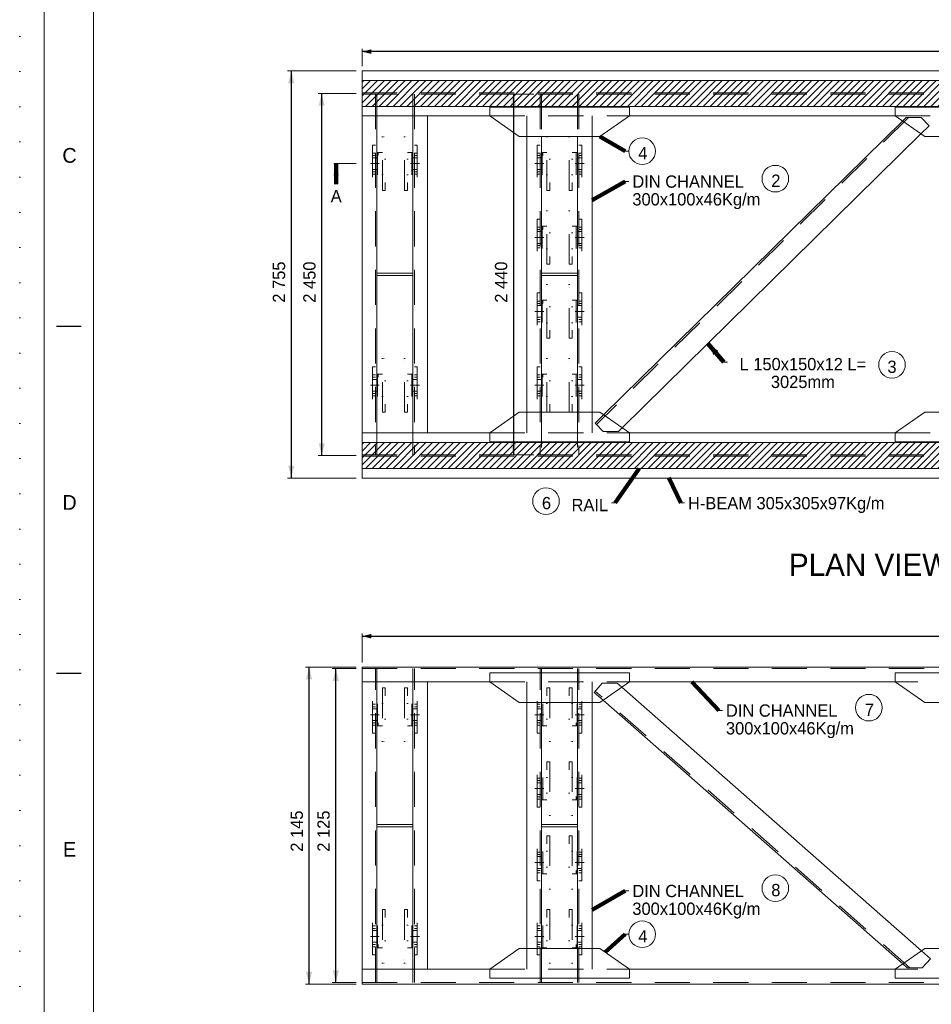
# Model space of a CAD drawing. Header units: millimetres. Extents: x -91343 to -63338, y -767328 to -747548.
# Tile 8 of 42: x -91343 to -85173, y -759676 to -753014. Entities that reach past the tile are written whole.
import ezdxf
from ezdxf.enums import TextEntityAlignment as Align

# ---------------------------------------------------------------- set-up
doc = ezdxf.new("R2010")
doc.units = ezdxf.units.MM
doc.header["$MEASUREMENT"] = 0
for name, pattern in [('DGN Style 1', [238.072395, 0.396127, -237.676268]), ('DGN Style 2', [396.127113, 237.676268, -158.450845]), ('DGN Style 4', [634.199507, 316.90169, -158.450845, 0.396127, -158.450845]), ('DGN Style 5', [277.288979, 118.838134, -158.450845]), ('DGN Style 6', [753.433768, 0.396127, -158.450845, 277.288979, -158.450845, 0.396127, -158.450845])]:
    doc.linetypes.add(name, pattern=pattern)
doc.styles.add('Style-ENGINEERING', font='ENGINEERING.shx')
doc.styles.add('Style-ENGINEERING_0', font='ENGINEERING.shx')
doc.dimstyles.new('MetricMM', dxfattribs={"dimtxt": 3, "dimasz": 3, "dimexe": 1.5, "dimexo": 1.5, "dimgap": 1.5, "dimtad": 1, "dimdec": 0, "dimzin": 7, "dimtxsty": 'Style-ENGINEERING_0', "dimcen": 0.09, "dimclrd": 1, "dimclre": 1, "dimclrt": 7, "dimadec": 0, "dimazin": 3, "dimtfac": 1, "dimtdec": 0, "dimtofl": 0, "dimtmove": 0, "dimatfit": 3, "dimfxl": 1, "dimtzin": 7, "dimlwd": -1, "dimlwe": 0, "dimarcsym": 0})

# ---------------------------------------------------------------- blocks, each defined once
blk = doc.blocks.new('*U570')
for p, q in [((-408.05, 70.53), (-413.05, 70.53)), ((-408.05, 0.03), (-413.05, 0.03))]:
    blk.add_line(p, q)
at = {"color": 7, "linetype": 'Continuous', "lineweight": 0, "flags": 128}
blk.add_lwpolyline([(-415.55, 292.03), (415.45, 292.03), (415.45, -291.97), (-415.55, -291.97), (-415.55, 292.03)], close=True, dxfattribs=at)
at = {"color": 7, "linetype": 'Continuous', "lineweight": 13, "flags": 128}
blk.add_lwpolyline([(-405.55, 282.03), (405.45, 282.03), (405.45, -281.97), (-405.55, -281.97), (-405.55, 282.03)], close=True, dxfattribs=at)
at = {"char_height": 3, "attachment_point": 5, "line_spacing_factor": 1.2, "style": 'Style-ENGINEERING'}
for s, insert in [('C', (-410.42, 105.28)), ('D', (-410.42, 34.78)), ('E', (-410.42, -35.72))]:
    blk.add_mtext(s, dxfattribs=dict(at, insert=insert))
blk = doc.blocks.new('*U662')
at = {"color": 7, "linetype": 'DGN Style 6', "lineweight": 0, "flags": 128}
for points in [[(-181.2, 65), (181.2, 65), (181.2, 85), (-181.2, 85), (-181.2, 65)], [(-76.2, 118.5), (76.2, 118.5), (76.2, 113.5), (-76.2, 113.5), (-76.2, 118.5)], [(-181.2, -85), (181.2, -85), (181.2, -65), (-181.2, -65), (-181.2, -85)], [(-76.2, -113.5), (76.2, -113.5), (76.2, -118.5), (-76.2, -118.5), (-76.2, -113.5)]]:
    blk.add_lwpolyline(points, close=True, dxfattribs=at)
for points in [[(76.2, 85), (76.2, 113.5), (-76.2, 113.5), (-76.2, 85)], [(-159, 65), (-159, -65)], [(159, -65), (159, 65)], [(76.2, -85), (76.2, -113.5), (-76.2, -113.5), (-76.2, -85)]]:
    blk.add_lwpolyline(points, dxfattribs=at)
blk = doc.blocks.new('*U663')
at = {"color": 7, "linetype": 'DGN Style 6', "lineweight": 0, "flags": 128}
for points in [[(-181.2, 65), (181.2, 65), (181.2, 85), (-181.2, 85), (-181.2, 65)], [(-76.2, 118.5), (76.2, 118.5), (76.2, 113.5), (-76.2, 113.5), (-76.2, 118.5)], [(-181.2, -85), (181.2, -85), (181.2, -65), (-181.2, -65), (-181.2, -85)], [(-76.2, -113.5), (76.2, -113.5), (76.2, -118.5), (-76.2, -118.5), (-76.2, -113.5)]]:
    blk.add_lwpolyline(points, close=True, dxfattribs=at)
for points in [[(76.2, 85), (76.2, 113.5), (-76.2, 113.5), (-76.2, 85)], [(-159, 65), (-159, -65)], [(159, -65), (159, 65)], [(76.2, -85), (76.2, -113.5), (-76.2, -113.5), (-76.2, -85)]]:
    blk.add_lwpolyline(points, dxfattribs=at)
blk = doc.blocks.new('*U664')
at = {"color": 7, "linetype": 'DGN Style 6', "lineweight": 0, "flags": 128}
for points in [[(-181.2, 65), (181.2, 65), (181.2, 85), (-181.2, 85), (-181.2, 65)], [(-76.2, 118.5), (76.2, 118.5), (76.2, 113.5), (-76.2, 113.5), (-76.2, 118.5)], [(-181.2, -85), (181.2, -85), (181.2, -65), (-181.2, -65), (-181.2, -85)], [(-76.2, -113.5), (76.2, -113.5), (76.2, -118.5), (-76.2, -118.5), (-76.2, -113.5)]]:
    blk.add_lwpolyline(points, close=True, dxfattribs=at)
for points in [[(76.2, 85), (76.2, 113.5), (-76.2, 113.5), (-76.2, 85)], [(-159, 65), (-159, -65)], [(159, -65), (159, 65)], [(76.2, -85), (76.2, -113.5), (-76.2, -113.5), (-76.2, -85)]]:
    blk.add_lwpolyline(points, dxfattribs=at)
blk = doc.blocks.new('*U665')
at = {"color": 7, "linetype": 'DGN Style 6', "lineweight": 0, "flags": 128}
for points in [[(-181.2, 65), (181.2, 65), (181.2, 85), (-181.2, 85), (-181.2, 65)], [(-76.2, 118.5), (76.2, 118.5), (76.2, 113.5), (-76.2, 113.5), (-76.2, 118.5)], [(-181.2, -85), (181.2, -85), (181.2, -65), (-181.2, -65), (-181.2, -85)], [(-76.2, -113.5), (76.2, -113.5), (76.2, -118.5), (-76.2, -118.5), (-76.2, -113.5)]]:
    blk.add_lwpolyline(points, close=True, dxfattribs=at)
for points in [[(76.2, 85), (76.2, 113.5), (-76.2, 113.5), (-76.2, 85)], [(-159, 65), (-159, -65)], [(159, -65), (159, 65)], [(76.2, -85), (76.2, -113.5), (-76.2, -113.5), (-76.2, -85)]]:
    blk.add_lwpolyline(points, dxfattribs=at)
blk = doc.blocks.new('*U666')
at = {"color": 7, "linetype": 'DGN Style 6', "lineweight": 0, "flags": 128}
for points in [[(-181.2, 65), (181.2, 65), (181.2, 85), (-181.2, 85), (-181.2, 65)], [(-76.2, 118.5), (76.2, 118.5), (76.2, 113.5), (-76.2, 113.5), (-76.2, 118.5)], [(-181.2, -85), (181.2, -85), (181.2, -65), (-181.2, -65), (-181.2, -85)], [(-76.2, -113.5), (76.2, -113.5), (76.2, -118.5), (-76.2, -118.5), (-76.2, -113.5)]]:
    blk.add_lwpolyline(points, close=True, dxfattribs=at)
for points in [[(76.2, 85), (76.2, 113.5), (-76.2, 113.5), (-76.2, 85)], [(-159, 65), (-159, -65)], [(159, -65), (159, 65)], [(76.2, -85), (76.2, -113.5), (-76.2, -113.5), (-76.2, -85)]]:
    blk.add_lwpolyline(points, dxfattribs=at)
blk = doc.blocks.new('*U667')
at = {"color": 7, "linetype": 'DGN Style 6', "lineweight": 0, "flags": 128}
for points in [[(-181.2, 65), (181.2, 65), (181.2, 85), (-181.2, 85), (-181.2, 65)], [(-76.2, 118.5), (76.2, 118.5), (76.2, 113.5), (-76.2, 113.5), (-76.2, 118.5)], [(-181.2, -85), (181.2, -85), (181.2, -65), (-181.2, -65), (-181.2, -85)], [(-76.2, -113.5), (76.2, -113.5), (76.2, -118.5), (-76.2, -118.5), (-76.2, -113.5)]]:
    blk.add_lwpolyline(points, close=True, dxfattribs=at)
for points in [[(76.2, 85), (76.2, 113.5), (-76.2, 113.5), (-76.2, 85)], [(-159, 65), (-159, -65)], [(159, -65), (159, 65)], [(76.2, -85), (76.2, -113.5), (-76.2, -113.5), (-76.2, -85)]]:
    blk.add_lwpolyline(points, dxfattribs=at)
blk = doc.blocks.new('*D678')
at = {"color": 1, "linetype": 'Continuous', "lineweight": 0, "transparency": 16777216}
for p, q in [((-11684.5, 4108.4), (-11684.5, 4226.3)), ((-3524.5, 4108.4), (-3524.5, 4226.3))]:
    blk.add_line(p, q, dxfattribs=at)
at = {"color": 1, "linetype": 'Continuous', "transparency": 16777216}
blk.add_line((-3524.5, 4207.6), (-11684.5, 4207.6), dxfattribs=at)
at = {"color": 1, "linetype": 'Continuous', "lineweight": 0, "transparency": 16777216}
blk.add_solid([(-11622, 4191.9), (-11684.5, 4207.6), (-11622, 4223.2)], dxfattribs=at)
at = {"color": 1, "linetype": 'Continuous', "lineweight": 0, "transparency": 16777216, "extrusion": (0, 0, -1)}
blk.add_solid([(3587, 4223.2), (3524.5, 4207.6), (3587, 4191.9)], dxfattribs=at)
at = {"layer": 'Defpoints', "color": 7, "linetype": 'Continuous', "lineweight": 0, "transparency": 16777216}
for p in [(-11684.5, 4207.6), (-7604.5, 4207.6), (-11684.5, 4077.2), (-3524.5, 4077.2)]:
    blk.add_point(p, dxfattribs=at)
at = {"color": 7, "linetype": 'Continuous', "lineweight": 0, "transparency": 16777216, "style": 'Style-ENGINEERING'}
blk.add_text('8 160', height=62.5, dxfattribs=at).set_placement((-7736.6, 4270.1), align=Align.MIDDLE_LEFT)
blk = doc.blocks.new('*U716')
at = {"color": 7, "linetype": 'DGN Style 6', "lineweight": 0, "extrusion": (0, 0, -1), "flags": 128}
for points in [[(181.2, 65), (-181.2, 65), (-181.2, 85), (181.2, 85), (181.2, 65)], [(76.2, 118.5), (-76.2, 118.5), (-76.2, 113.5), (76.2, 113.5), (76.2, 118.5)], [(181.2, -85), (-181.2, -85), (-181.2, -65), (181.2, -65), (181.2, -85)], [(76.2, -113.5), (-76.2, -113.5), (-76.2, -118.5), (76.2, -118.5), (76.2, -113.5)]]:
    blk.add_lwpolyline(points, close=True, dxfattribs=at)
for points in [[(-76.2, 85), (-76.2, 113.5), (76.2, 113.5), (76.2, 85)], [(159, 65), (159, -65)], [(-159, -65), (-159, 65)], [(-76.2, -85), (-76.2, -113.5), (76.2, -113.5), (76.2, -85)]]:
    blk.add_lwpolyline(points, dxfattribs=at)
blk = doc.blocks.new('*U717')
at = {"color": 7, "linetype": 'DGN Style 6', "lineweight": 0, "extrusion": (0, 0, -1), "flags": 128}
for points in [[(181.2, 65), (-181.2, 65), (-181.2, 85), (181.2, 85), (181.2, 65)], [(76.2, 118.5), (-76.2, 118.5), (-76.2, 113.5), (76.2, 113.5), (76.2, 118.5)], [(181.2, -85), (-181.2, -85), (-181.2, -65), (181.2, -65), (181.2, -85)], [(76.2, -113.5), (-76.2, -113.5), (-76.2, -118.5), (76.2, -118.5), (76.2, -113.5)]]:
    blk.add_lwpolyline(points, close=True, dxfattribs=at)
for points in [[(-76.2, 85), (-76.2, 113.5), (76.2, 113.5), (76.2, 85)], [(159, 65), (159, -65)], [(-159, -65), (-159, 65)], [(-76.2, -85), (-76.2, -113.5), (76.2, -113.5), (76.2, -85)]]:
    blk.add_lwpolyline(points, dxfattribs=at)
blk = doc.blocks.new('*U718')
at = {"color": 7, "linetype": 'DGN Style 6', "lineweight": 0, "flags": 128}
for points in [[(-181.2, 65), (181.2, 65), (181.2, 85), (-181.2, 85), (-181.2, 65)], [(-76.2, 118.5), (76.2, 118.5), (76.2, 113.5), (-76.2, 113.5), (-76.2, 118.5)], [(-181.2, -85), (181.2, -85), (181.2, -65), (-181.2, -65), (-181.2, -85)], [(-76.2, -113.5), (76.2, -113.5), (76.2, -118.5), (-76.2, -118.5), (-76.2, -113.5)]]:
    blk.add_lwpolyline(points, close=True, dxfattribs=at)
for points in [[(76.2, 85), (76.2, 113.5), (-76.2, 113.5), (-76.2, 85)], [(-159, 65), (-159, -65)], [(159, -65), (159, 65)], [(76.2, -85), (76.2, -113.5), (-76.2, -113.5), (-76.2, -85)]]:
    blk.add_lwpolyline(points, dxfattribs=at)
blk = doc.blocks.new('*U719')
at = {"color": 7, "linetype": 'DGN Style 6', "lineweight": 0, "flags": 128}
for points in [[(-181.2, 65), (181.2, 65), (181.2, 85), (-181.2, 85), (-181.2, 65)], [(-76.2, 118.5), (76.2, 118.5), (76.2, 113.5), (-76.2, 113.5), (-76.2, 118.5)], [(-181.2, -85), (181.2, -85), (181.2, -65), (-181.2, -65), (-181.2, -85)], [(-76.2, -113.5), (76.2, -113.5), (76.2, -118.5), (-76.2, -118.5), (-76.2, -113.5)]]:
    blk.add_lwpolyline(points, close=True, dxfattribs=at)
for points in [[(76.2, 85), (76.2, 113.5), (-76.2, 113.5), (-76.2, 85)], [(-159, 65), (-159, -65)], [(159, -65), (159, 65)], [(76.2, -85), (76.2, -113.5), (-76.2, -113.5), (-76.2, -85)]]:
    blk.add_lwpolyline(points, dxfattribs=at)
blk = doc.blocks.new('*U720')
at = {"color": 7, "linetype": 'DGN Style 6', "lineweight": 0, "flags": 128}
for points in [[(-181.2, 65), (181.2, 65), (181.2, 85), (-181.2, 85), (-181.2, 65)], [(-76.2, 118.5), (76.2, 118.5), (76.2, 113.5), (-76.2, 113.5), (-76.2, 118.5)], [(-181.2, -85), (181.2, -85), (181.2, -65), (-181.2, -65), (-181.2, -85)], [(-76.2, -113.5), (76.2, -113.5), (76.2, -118.5), (-76.2, -118.5), (-76.2, -113.5)]]:
    blk.add_lwpolyline(points, close=True, dxfattribs=at)
for points in [[(76.2, 85), (76.2, 113.5), (-76.2, 113.5), (-76.2, 85)], [(-159, 65), (-159, -65)], [(159, -65), (159, 65)], [(76.2, -85), (76.2, -113.5), (-76.2, -113.5), (-76.2, -85)]]:
    blk.add_lwpolyline(points, dxfattribs=at)
blk = doc.blocks.new('*U721')
at = {"color": 7, "linetype": 'DGN Style 6', "lineweight": 0, "flags": 128}
for points in [[(-181.2, 65), (181.2, 65), (181.2, 85), (-181.2, 85), (-181.2, 65)], [(-76.2, 118.5), (76.2, 118.5), (76.2, 113.5), (-76.2, 113.5), (-76.2, 118.5)], [(-181.2, -85), (181.2, -85), (181.2, -65), (-181.2, -65), (-181.2, -85)], [(-76.2, -113.5), (76.2, -113.5), (76.2, -118.5), (-76.2, -118.5), (-76.2, -113.5)]]:
    blk.add_lwpolyline(points, close=True, dxfattribs=at)
for points in [[(76.2, 85), (76.2, 113.5), (-76.2, 113.5), (-76.2, 85)], [(-159, 65), (-159, -65)], [(159, -65), (159, 65)], [(76.2, -85), (76.2, -113.5), (-76.2, -113.5), (-76.2, -85)]]:
    blk.add_lwpolyline(points, dxfattribs=at)
blk = doc.blocks.new('*D722')
at = {"color": 1, "linetype": 'Continuous', "lineweight": 0, "transparency": 16777216}
for p, q in [((-11684.5, 74.6), (-11684.5, 270.8)), ((-3524.5, 74.6), (-3524.5, 270.8))]:
    blk.add_line(p, q, dxfattribs=at)
at = {"color": 1, "linetype": 'Continuous', "transparency": 16777216}
blk.add_line((-11684.5, 252), (-3524.5, 252), dxfattribs=at)
at = {"color": 1, "linetype": 'Continuous', "lineweight": 0, "transparency": 16777216}
blk.add_solid([(-11622, 236.4), (-11684.5, 252), (-11622, 267.7)], dxfattribs=at)
at = {"color": 1, "linetype": 'Continuous', "lineweight": 0, "transparency": 16777216, "extrusion": (0, 0, -1)}
blk.add_solid([(3587, 267.7), (3524.5, 252), (3587, 236.4)], dxfattribs=at)
at = {"layer": 'Defpoints', "color": 7, "linetype": 'Continuous', "lineweight": 0, "transparency": 16777216}
for p in [(-7604.5, 252), (-3524.5, 252), (-11684.5, 43.4), (-3524.5, 43.4)]:
    blk.add_point(p, dxfattribs=at)
at = {"color": 7, "linetype": 'Continuous', "lineweight": 0, "transparency": 16777216, "style": 'Style-ENGINEERING'}
blk.add_text('8 160', height=62.5, dxfattribs=at).set_placement((-7736.6, 314.5), align=Align.MIDDLE_LEFT)
blk = doc.blocks.new('*D727')
at = {"color": 1, "linetype": 'Continuous', "lineweight": 0, "transparency": 16777216}
for p, q in [((-11726.1, 4077.2), (-12189.4, 4077.2)), ((-11726.1, 1322.4), (-12189.4, 1322.4))]:
    blk.add_line(p, q, dxfattribs=at)
at = {"color": 1, "linetype": 'Continuous', "transparency": 16777216}
blk.add_line((-12164.4, 4077.2), (-12164.4, 1322.4), dxfattribs=at)
at = {"color": 1, "linetype": 'Continuous', "lineweight": 0, "transparency": 16777216, "extrusion": (0, 0, -1)}
blk.add_solid([(12185.2, 3993.9), (12164.4, 4077.2), (12143.6, 3993.9)], dxfattribs=at)
at = {"color": 1, "linetype": 'Continuous', "lineweight": 0, "transparency": 16777216}
blk.add_solid([(-12143.6, 1405.6), (-12164.4, 1322.4), (-12185.2, 1405.6)], dxfattribs=at)
at = {"layer": 'Defpoints', "color": 7, "linetype": 'Continuous', "lineweight": 0, "transparency": 16777216}
for p in [(-11684.5, 4077.2), (-12164.4, 2699.8), (-12164.4, 1322.4), (-11684.5, 1322.4)]:
    blk.add_point(p, dxfattribs=at)
at = {"color": 7, "linetype": 'Continuous', "lineweight": 0, "transparency": 16777216, "style": 'Style-ENGINEERING'}
blk.add_text('2 755', height=83.25, rotation=90, dxfattribs=at).set_placement((-12247.7, 2508.7), align=Align.MIDDLE_LEFT)
blk = doc.blocks.new('*D728')
at = {"color": 1, "linetype": 'Continuous', "lineweight": 0, "transparency": 16777216}
for p, q in [((-10521.8, 3919.8), (-10686.1, 3919.8)), ((-10521.8, 1479.7), (-10686.1, 1479.7))]:
    blk.add_line(p, q, dxfattribs=at)
at = {"color": 1, "linetype": 'Continuous', "transparency": 16777216}
blk.add_line((-10661.1, 3919.8), (-10661.1, 1479.7), dxfattribs=at)
at = {"color": 1, "linetype": 'Continuous', "lineweight": 0, "transparency": 16777216, "extrusion": (0, 0, -1)}
blk.add_solid([(10681.9, 3836.6), (10661.1, 3919.8), (10640.3, 3836.6)], dxfattribs=at)
at = {"color": 1, "linetype": 'Continuous', "lineweight": 0, "transparency": 16777216}
blk.add_solid([(-10640.3, 1563), (-10661.1, 1479.7), (-10681.9, 1563)], dxfattribs=at)
at = {"layer": 'Defpoints', "color": 7, "linetype": 'Continuous', "lineweight": 0, "transparency": 16777216}
for p in [(-10480.2, 3919.8), (-10661.1, 2699.8), (-10661.1, 1479.7), (-10480.2, 1479.7)]:
    blk.add_point(p, dxfattribs=at)
at = {"color": 7, "linetype": 'Continuous', "lineweight": 0, "transparency": 16777216, "style": 'Style-ENGINEERING'}
blk.add_text('2 440', height=83.25, rotation=90, dxfattribs=at).set_placement((-10744.4, 2508.7), align=Align.MIDDLE_LEFT)
blk = doc.blocks.new('*D729')
at = {"color": 1, "linetype": 'Continuous', "lineweight": 0, "transparency": 16777216}
for p, q in [((-11726.1, 3924.8), (-11983.5, 3924.8)), ((-11726.1, 1474.8), (-11983.5, 1474.8))]:
    blk.add_line(p, q, dxfattribs=at)
at = {"color": 1, "linetype": 'Continuous', "transparency": 16777216}
blk.add_line((-11958.5, 1474.8), (-11958.5, 3924.8), dxfattribs=at)
at = {"color": 1, "linetype": 'Continuous', "lineweight": 0, "transparency": 16777216, "extrusion": (0, 0, -1)}
blk.add_solid([(11979.3, 3841.5), (11958.5, 3924.8), (11937.7, 3841.5)], dxfattribs=at)
at = {"color": 1, "linetype": 'Continuous', "lineweight": 0, "transparency": 16777216}
blk.add_solid([(-11937.7, 1558), (-11958.5, 1474.8), (-11979.3, 1558)], dxfattribs=at)
at = {"layer": 'Defpoints', "color": 7, "linetype": 'Continuous', "lineweight": 0, "transparency": 16777216}
for p in [(-11958.5, 3924.8), (-11684.5, 3924.8), (-11958.5, 2699.8), (-11684.5, 1474.8)]:
    blk.add_point(p, dxfattribs=at)
at = {"color": 7, "linetype": 'Continuous', "lineweight": 0, "transparency": 16777216, "style": 'Style-ENGINEERING'}
blk.add_text('2 450', height=83.25, rotation=90, dxfattribs=at).set_placement((-12041.8, 2508.7), align=Align.MIDDLE_LEFT)
blk = doc.blocks.new('*D730')
at = {"color": 1, "linetype": 'Continuous', "lineweight": 0, "transparency": 16777216}
for p, q in [((-11726.1, 43.4), (-12069, 43.4)), ((-11726.1, -2101.8), (-12069, -2101.8))]:
    blk.add_line(p, q, dxfattribs=at)
at = {"color": 1, "linetype": 'Continuous', "transparency": 16777216}
blk.add_line((-12044, -2101.8), (-12044, 43.4), dxfattribs=at)
at = {"color": 1, "linetype": 'Continuous', "lineweight": 0, "transparency": 16777216, "extrusion": (0, 0, -1)}
blk.add_solid([(12064.8, -39.9), (12044, 43.4), (12023.2, -39.9)], dxfattribs=at)
at = {"color": 1, "linetype": 'Continuous', "lineweight": 0, "transparency": 16777216}
blk.add_solid([(-12023.2, -2018.6), (-12044, -2101.8), (-12064.8, -2018.6)], dxfattribs=at)
at = {"layer": 'Defpoints', "color": 7, "linetype": 'Continuous', "lineweight": 0, "transparency": 16777216}
for p in [(-12044, 43.4), (-11684.5, 43.4), (-12044, -1029.2), (-11684.5, -2101.8)]:
    blk.add_point(p, dxfattribs=at)
at = {"color": 7, "linetype": 'Continuous', "lineweight": 0, "transparency": 16777216, "style": 'Style-ENGINEERING'}
blk.add_text('2 145', height=83.25, rotation=90, dxfattribs=at).set_placement((-12127.2, -1206.2), align=Align.MIDDLE_LEFT)
blk = doc.blocks.new('*D731')
at = {"color": 1, "linetype": 'Continuous', "lineweight": 0, "transparency": 16777216}
for p, q in [((-11726.1, 33.4), (-11888, 33.4)), ((-11726.1, -2091.8), (-11888, -2091.8))]:
    blk.add_line(p, q, dxfattribs=at)
at = {"color": 1, "linetype": 'Continuous', "transparency": 16777216}
blk.add_line((-11863, -2091.8), (-11863, 33.4), dxfattribs=at)
at = {"color": 1, "linetype": 'Continuous', "lineweight": 0, "transparency": 16777216, "extrusion": (0, 0, -1)}
blk.add_solid([(11883.9, -49.9), (11863, 33.4), (11842.2, -49.9)], dxfattribs=at)
at = {"color": 1, "linetype": 'Continuous', "lineweight": 0, "transparency": 16777216}
blk.add_solid([(-11842.2, -2008.6), (-11863, -2091.8), (-11883.9, -2008.6)], dxfattribs=at)
at = {"layer": 'Defpoints', "color": 7, "linetype": 'Continuous', "lineweight": 0, "transparency": 16777216}
for p in [(-11863, 33.4), (-11684.5, 33.4), (-11863, -1029.2), (-11684.5, -2091.8)]:
    blk.add_point(p, dxfattribs=at)
at = {"color": 7, "linetype": 'Continuous', "lineweight": 0, "transparency": 16777216, "style": 'Style-ENGINEERING'}
blk.add_text('2 125', height=83.25, rotation=90, dxfattribs=at).set_placement((-11946.3, -1206.2), align=Align.MIDDLE_LEFT)
blk = doc.blocks.new('*U569')
at = {"linetype": 'DGN Style 6', "lineweight": 0}
h = blk.add_hatch(dxfattribs=at)
h.set_pattern_fill('HATCH', color=5, style=0, pattern_type=2)
h.set_pattern_definition([(45, (-11492.815, 4157.296), (23.33452, -23.33452), [])])
h.paths.add_polyline_path([(-11684.46, 4012.26), (-3524.46, 4012.26), (-3524.46, 3837.26), (-11684.46, 3837.26)])
h = blk.add_hatch(dxfattribs=at)
h.set_pattern_fill('HATCH', color=5, style=0, pattern_type=2)
h.set_pattern_definition([(45, (-11492.815, 1707.296), (23.33452, -23.33452), [])])
h.paths.add_polyline_path([(-11684.46, 1562.26), (-3524.46, 1562.26), (-3524.46, 1387.26), (-11684.46, 1387.26)])
at = {"color": 7, "linetype": 'Continuous', "lineweight": 0}
for p, q in [((-3524.46, 4077.16), (-11684.46, 4077.16)), ((-11684.46, 4077.16), (-11684.46, 1322.36)), ((-10821.22, 3772.36), (-11684.46, 3772.36)), ((-11584.46, 3772.36), (-11584.46, 1627.16)), ((-11341.46, 3772.36), (-11341.46, 1627.16)), ((-11241.46, 3772.36), (-11241.46, 1627.16)), ((-8027.84, 3737.97), (-10050.32, 1749.03)), ((-8076.96, 3772.36), (-9876.22, 3772.36)), ((-10570.22, 3632.36), (-10570.22, 1767.16)), ((-10470.22, 3632.36), (-10470.22, 1767.16)), ((-10227.22, 3632.36), (-10227.22, 1767.16)), ((-10127.22, 3632.36), (-10127.22, 1767.16)), ((-7902.86, 3650.49), (-9925.35, 1661.55)), ((-9903.88, 3533.84), (-9878.88, 3533.84)), ((-11875.56, 3449.76), (-11725.56, 3449.76)), ((-9903.88, 3329.75), (-9878.88, 3329.75)), ((-9237.28, 2106.39), (-9212.28, 2106.39)), ((-10821.22, 1627.16), (-11684.46, 1627.16)), ((-8076.96, 1627.16), (-9876.22, 1627.16)), ((-3524.46, 1322.36), (-11684.46, 1322.36)), ((-9972.1, 1153.61), (-9997.1, 1153.61)), ((-9527.48, 1153.61), (-9502.48, 1153.61)), ((-11684.46, 43.38), (-3524.46, 43.38)), ((-11684.46, -2101.82), (-11684.46, 43.38)), ((-10821.22, -56.62), (-11684.46, -56.62)), ((-11584.46, -2001.82), (-11584.46, -56.62)), ((-11341.46, -2001.82), (-11341.46, -56.62)), ((-11241.46, -2001.82), (-11241.46, -56.62)), ((-8076.96, -56.62), (-9876.22, -56.62)), ((-7898.81, -1877.11), (-9927.91, -92.8)), ((-10570.22, -1861.82), (-10570.22, -196.62)), ((-10470.22, -1861.82), (-10470.22, -196.62)), ((-10227.22, -1861.82), (-10227.22, -196.62)), ((-10127.22, -1861.82), (-10127.22, -196.62)), ((-8025.28, -1965.64), (-10054.38, -181.33)), ((-9270.54, -249.62), (-9245.54, -249.62)), ((-9903.88, -1470.65), (-9878.88, -1470.65)), ((-9903.88, -1764.86), (-9878.88, -1764.86)), ((-11684.46, -2001.82), (-10821.22, -2001.82)), ((-8076.96, -2001.82), (-9876.22, -2001.82)), ((-3524.46, -2101.82), (-11684.46, -2101.82))]:
    blk.add_line(p, q, dxfattribs=at)
at = {"color": 7, "linetype": 'DGN Style 2', "lineweight": 0}
for p, q in [((-3524.46, 3929.71), (-11684.46, 3929.71)), ((-3524.46, 3919.81), (-11684.46, 3919.81)), ((-11594.46, 3919.81), (-11594.46, 1479.71)), ((-11584.46, 3772.36), (-11584.46, 3919.81)), ((-11341.46, 3772.36), (-11341.46, 3919.81)), ((-11331.46, 3919.81), (-11331.46, 1479.71)), ((-10480.22, 3919.81), (-10480.22, 1479.71)), ((-10470.22, 3919.81), (-10470.22, 3632.36)), ((-10227.22, 3919.81), (-10227.22, 3632.36)), ((-10217.22, 3919.81), (-10217.22, 1479.71)), ((-10821.22, 3772.36), (-9876.22, 3772.36)), ((-10570.22, 3772.36), (-10570.22, 3632.36)), ((-10127.22, 3772.36), (-10127.22, 3632.36)), ((-7985.92, 3762.36), (-10098.95, 1684.39)), ((-8076.96, 3772.36), (-7131.96, 3772.36)), ((-8003.03, 3762.36), (-8027.84, 3737.97)), ((-7900.68, 3762.36), (-8003.03, 3762.36)), ((-7845.82, 3706.59), (-7900.68, 3762.36)), ((-7845.82, 3706.59), (-7902.86, 3650.49)), ((-10570.22, 1767.16), (-10570.22, 1627.16)), ((-10470.22, 1767.16), (-10470.22, 1479.71)), ((-10227.22, 1767.16), (-10227.22, 1479.71)), ((-10127.22, 1767.16), (-10127.22, 1627.16)), ((-10107.36, 1692.94), (-10050.32, 1749.03)), ((-10107.36, 1692.94), (-10052.51, 1637.16)), ((-11584.46, 1627.16), (-11584.46, 1479.71)), ((-11341.46, 1627.16), (-11341.46, 1479.71)), ((-10821.22, 1627.16), (-9876.22, 1627.16)), ((-10052.51, 1637.16), (-9950.15, 1637.16)), ((-9950.15, 1637.16), (-9925.35, 1661.55)), ((-8076.96, 1627.16), (-7131.96, 1627.16)), ((-3524.46, 1479.71), (-11684.46, 1479.71)), ((-3524.46, 1469.81), (-11684.46, 1469.81)), ((-11684.46, 33.38), (-3524.46, 33.38)), ((-11594.46, -2091.82), (-11594.46, 33.38)), ((-11584.46, -56.62), (-11584.46, 33.38)), ((-11341.46, -56.62), (-11341.46, 33.38)), ((-11331.46, -2091.82), (-11331.46, 33.38)), ((-10480.22, -2091.82), (-10480.22, 33.38)), ((-10470.22, -196.62), (-10470.22, 33.38)), ((-10227.22, -196.62), (-10227.22, 33.38)), ((-10217.22, -2091.82), (-10217.22, 33.38)), ((-10821.22, -56.62), (-9876.22, -56.62)), ((-10570.22, -196.62), (-10570.22, -56.62)), ((-10127.22, -196.62), (-10127.22, -56.62)), ((-10114.46, -128.5), (-10060.04, -66.62)), ((-10060.04, -66.62), (-9957.68, -66.62)), ((-9957.68, -66.62), (-9927.91, -92.8)), ((-7131.96, -56.62), (-8076.96, -56.62)), ((-10114.46, -128.5), (-10054.38, -181.33)), ((-7977.34, -1991.82), (-10106.53, -119.49)), ((-10570.22, -2001.82), (-10570.22, -1861.82)), ((-10470.22, -2091.82), (-10470.22, -1861.82)), ((-10227.22, -2091.82), (-10227.22, -1861.82)), ((-10127.22, -2001.82), (-10127.22, -1861.82)), ((-7838.73, -1929.94), (-7898.81, -1877.11)), ((-7838.73, -1929.94), (-7893.15, -1991.82)), ((-7995.51, -1991.82), (-8025.28, -1965.64)), ((-7995.51, -1991.82), (-7893.15, -1991.82)), ((-11584.46, -2001.82), (-11584.46, -2091.82)), ((-11341.46, -2001.82), (-11341.46, -2091.82)), ((-10821.22, -2001.82), (-9876.22, -2001.82)), ((-7131.96, -2001.82), (-8076.96, -2001.82)), ((-3524.46, -2091.82), (-11684.46, -2091.82))]:
    blk.add_line(p, q, dxfattribs=at)
at = {"color": 1, "linetype": 'DGN Style 4', "lineweight": 0}
for p, q in [((-11629.18, 3449.76), (-11569.46, 3449.76)), ((-11296.75, 3449.76), (-11356.46, 3449.76)), ((-10514.94, 3449.76), (-10455.22, 3449.76)), ((-10182.51, 3449.76), (-10242.22, 3449.76)), ((-10514.94, 2949.76), (-10455.22, 2949.76)), ((-10182.51, 2949.76), (-10242.22, 2949.76)), ((-10514.94, 2449.76), (-10455.22, 2449.76)), ((-10182.51, 2449.76), (-10242.22, 2449.76)), ((-11629.18, 1949.76), (-11569.46, 1949.76)), ((-11296.75, 1949.76), (-11356.46, 1949.76)), ((-10514.94, 1949.76), (-10455.22, 1949.76)), ((-10182.51, 1949.76), (-10242.22, 1949.76)), ((-11629.18, -279.22), (-11569.46, -279.22)), ((-11296.75, -279.22), (-11356.46, -279.22)), ((-10514.94, -279.22), (-10455.22, -279.22)), ((-10182.51, -279.22), (-10242.22, -279.22)), ((-10514.94, -779.22), (-10455.22, -779.22)), ((-10182.51, -779.22), (-10242.22, -779.22)), ((-10514.94, -1279.22), (-10455.22, -1279.22)), ((-10182.51, -1279.22), (-10242.22, -1279.22)), ((-11629.18, -1779.22), (-11569.46, -1779.22)), ((-11296.75, -1779.22), (-11356.46, -1779.22)), ((-10514.94, -1779.22), (-10455.22, -1779.22)), ((-10182.51, -1779.22), (-10242.22, -1779.22))]:
    blk.add_line(p, q, dxfattribs=at)
at = {"color": 7, "linetype": 'DGN Style 1', "lineweight": 0, "flags": 128}
blk.add_lwpolyline([(-14002.69, 9890.07), (14002.61, 9890.07), (14002.61, -9890.13), (-14002.69, -9890.13), (-14002.69, 9890.07)], close=True, dxfattribs=at)
at = {"color": 5, "linetype": 'Continuous', "lineweight": 0, "flags": 128}
for points in [[(-11684.46, 4012.26), (-3524.46, 4012.26), (-3524.46, 3837.26), (-11684.46, 3837.26), (-11684.46, 4012.26)], [(-11684.46, 1562.26), (-3524.46, 1562.26), (-3524.46, 1387.26), (-11684.46, 1387.26), (-11684.46, 1562.26)]]:
    blk.add_lwpolyline(points, close=True, dxfattribs=at)
at = {"color": 7, "linetype": 'Continuous', "lineweight": 0, "flags": 128}
for points in [[(-10821.22, 3832.36), (-9876.22, 3832.36), (-9876.22, 3772.36), (-10076.22, 3632.36), (-10621.22, 3632.36), (-10821.22, 3772.36), (-10821.22, 3832.36)], [(-8076.96, 3832.36), (-7131.96, 3832.36), (-7131.96, 3772.36), (-7331.96, 3632.36), (-7876.96, 3632.36), (-8076.96, 3772.36), (-8076.96, 3832.36)], [(-11584.46, 2691.76), (-11584.46, 2707.76), (-11341.46, 2707.76), (-11341.46, 2691.76), (-11584.46, 2691.76)], [(-10470.22, 2691.76), (-10470.22, 2707.76), (-10227.22, 2707.76), (-10227.22, 2691.76), (-10470.22, 2691.76)], [(-10821.22, 1567.16), (-9876.22, 1567.16), (-9876.22, 1627.16), (-10076.22, 1767.16), (-10621.22, 1767.16), (-10821.22, 1627.16), (-10821.22, 1567.16)], [(-8076.96, 1567.16), (-7131.96, 1567.16), (-7131.96, 1627.16), (-7331.96, 1767.16), (-7876.96, 1767.16), (-8076.96, 1627.16), (-8076.96, 1567.16)], [(-10821.22, 3.38), (-9876.22, 3.38), (-9876.22, -56.62), (-10076.22, -196.62), (-10621.22, -196.62), (-10821.22, -56.62), (-10821.22, 3.38)], [(-7131.96, 3.38), (-8076.96, 3.38), (-8076.96, -56.62), (-7876.96, -196.62), (-7331.96, -196.62), (-7131.96, -56.62), (-7131.96, 3.38)], [(-11584.46, -1037.22), (-11584.46, -1021.22), (-11341.46, -1021.22), (-11341.46, -1037.22), (-11584.46, -1037.22)], [(-10470.22, -1037.22), (-10470.22, -1021.22), (-10227.22, -1021.22), (-10227.22, -1037.22), (-10470.22, -1037.22)], [(-10821.22, -2061.82), (-9876.22, -2061.82), (-9876.22, -2001.82), (-10076.22, -1861.82), (-10621.22, -1861.82), (-10821.22, -2001.82), (-10821.22, -2061.82)], [(-7131.96, -2061.82), (-8076.96, -2061.82), (-8076.96, -2001.82), (-7876.96, -1861.82), (-7331.96, -1861.82), (-7131.96, -2001.82), (-7131.96, -2061.82)]]:
    blk.add_lwpolyline(points, close=True, dxfattribs=at)
at = {"color": 7, "linetype": 'DGN Style 2', "lineweight": 0, "flags": 128}
for points in [[(-11594.46, 3574.76), (-11614.46, 3574.76), (-11614.46, 3324.76), (-11594.46, 3324.76)], [(-11331.46, 3574.76), (-11311.46, 3574.76), (-11311.46, 3324.76), (-11331.46, 3324.76)], [(-10480.22, 3574.76), (-10500.22, 3574.76), (-10500.22, 3324.76), (-10480.22, 3324.76)], [(-10217.22, 3574.76), (-10197.22, 3574.76), (-10197.22, 3324.76), (-10217.22, 3324.76)], [(-11594.46, 3520.26), (-11614.46, 3520.26)], [(-11594.46, 3504.26), (-11614.46, 3504.26)], [(-11614.46, 3489.76), (-11584.46, 3489.76)], [(-11311.46, 3489.76), (-11341.46, 3489.76)], [(-11331.46, 3520.26), (-11311.46, 3520.26)], [(-11331.46, 3504.26), (-11311.46, 3504.26)], [(-10480.22, 3520.26), (-10500.22, 3520.26)], [(-10480.22, 3504.26), (-10500.22, 3504.26)], [(-10500.22, 3489.76), (-10470.22, 3489.76)], [(-10197.22, 3489.76), (-10227.22, 3489.76)], [(-10217.22, 3520.26), (-10197.22, 3520.26)], [(-10217.22, 3504.26), (-10197.22, 3504.26)], [(-11584.46, 3409.76), (-11614.46, 3409.76)], [(-11341.46, 3409.76), (-11311.46, 3409.76)], [(-10470.22, 3409.76), (-10500.22, 3409.76)], [(-10227.22, 3409.76), (-10197.22, 3409.76)], [(-11594.46, 3395.26), (-11614.46, 3395.26)], [(-11594.46, 3379.26), (-11614.46, 3379.26)], [(-11331.46, 3395.26), (-11311.46, 3395.26)], [(-11331.46, 3379.26), (-11311.46, 3379.26)], [(-10480.22, 3395.26), (-10500.22, 3395.26)], [(-10480.22, 3379.26), (-10500.22, 3379.26)], [(-10217.22, 3395.26), (-10197.22, 3395.26)], [(-10217.22, 3379.26), (-10197.22, 3379.26)], [(-10480.22, 3074.76), (-10500.22, 3074.76), (-10500.22, 2824.76), (-10480.22, 2824.76)], [(-10217.22, 3074.76), (-10197.22, 3074.76), (-10197.22, 2824.76), (-10217.22, 2824.76)], [(-10480.22, 3020.26), (-10500.22, 3020.26)], [(-10480.22, 3004.26), (-10500.22, 3004.26)], [(-10217.22, 3020.26), (-10197.22, 3020.26)], [(-10217.22, 3004.26), (-10197.22, 3004.26)], [(-10500.22, 2989.76), (-10470.22, 2989.76)], [(-10197.22, 2989.76), (-10227.22, 2989.76)], [(-10470.22, 2909.76), (-10500.22, 2909.76)], [(-10480.22, 2895.26), (-10500.22, 2895.26)], [(-10480.22, 2879.26), (-10500.22, 2879.26)], [(-10227.22, 2909.76), (-10197.22, 2909.76)], [(-10217.22, 2895.26), (-10197.22, 2895.26)], [(-10217.22, 2879.26), (-10197.22, 2879.26)], [(-10480.22, 2574.76), (-10500.22, 2574.76), (-10500.22, 2324.76), (-10480.22, 2324.76)], [(-10217.22, 2574.76), (-10197.22, 2574.76), (-10197.22, 2324.76), (-10217.22, 2324.76)], [(-10480.22, 2520.26), (-10500.22, 2520.26)], [(-10480.22, 2504.26), (-10500.22, 2504.26)], [(-10500.22, 2489.76), (-10470.22, 2489.76)], [(-10197.22, 2489.76), (-10227.22, 2489.76)], [(-10217.22, 2520.26), (-10197.22, 2520.26)], [(-10217.22, 2504.26), (-10197.22, 2504.26)], [(-10470.22, 2409.76), (-10500.22, 2409.76)], [(-10227.22, 2409.76), (-10197.22, 2409.76)], [(-10480.22, 2395.26), (-10500.22, 2395.26)], [(-10480.22, 2379.26), (-10500.22, 2379.26)], [(-10217.22, 2395.26), (-10197.22, 2395.26)], [(-10217.22, 2379.26), (-10197.22, 2379.26)], [(-11594.46, 2074.76), (-11614.46, 2074.76), (-11614.46, 1824.76), (-11594.46, 1824.76)], [(-11331.46, 2074.76), (-11311.46, 2074.76), (-11311.46, 1824.76), (-11331.46, 1824.76)], [(-10480.22, 2074.76), (-10500.22, 2074.76), (-10500.22, 1824.76), (-10480.22, 1824.76)], [(-10217.22, 2074.76), (-10197.22, 2074.76), (-10197.22, 1824.76), (-10217.22, 1824.76)], [(-11594.46, 2020.26), (-11614.46, 2020.26)], [(-11594.46, 2004.26), (-11614.46, 2004.26)], [(-11331.46, 2020.26), (-11311.46, 2020.26)], [(-11331.46, 2004.26), (-11311.46, 2004.26)], [(-10480.22, 2020.26), (-10500.22, 2020.26)], [(-10480.22, 2004.26), (-10500.22, 2004.26)], [(-10217.22, 2020.26), (-10197.22, 2020.26)], [(-10217.22, 2004.26), (-10197.22, 2004.26)], [(-11614.46, 1989.76), (-11584.46, 1989.76)], [(-11311.46, 1989.76), (-11341.46, 1989.76)], [(-10500.22, 1989.76), (-10470.22, 1989.76)], [(-10197.22, 1989.76), (-10227.22, 1989.76)], [(-11584.46, 1909.76), (-11614.46, 1909.76)], [(-11594.46, 1895.26), (-11614.46, 1895.26)], [(-11594.46, 1879.26), (-11614.46, 1879.26)], [(-11341.46, 1909.76), (-11311.46, 1909.76)], [(-11331.46, 1895.26), (-11311.46, 1895.26)], [(-11331.46, 1879.26), (-11311.46, 1879.26)], [(-10470.22, 1909.76), (-10500.22, 1909.76)], [(-10480.22, 1895.26), (-10500.22, 1895.26)], [(-10480.22, 1879.26), (-10500.22, 1879.26)], [(-10227.22, 1909.76), (-10197.22, 1909.76)], [(-10217.22, 1895.26), (-10197.22, 1895.26)], [(-10217.22, 1879.26), (-10197.22, 1879.26)], [(-11594.46, -404.22), (-11614.46, -404.22), (-11614.46, -154.22), (-11594.46, -154.22)], [(-11331.46, -404.22), (-11311.46, -404.22), (-11311.46, -154.22), (-11331.46, -154.22)], [(-10480.22, -404.22), (-10500.22, -404.22), (-10500.22, -154.22), (-10480.22, -154.22)], [(-10217.22, -404.22), (-10197.22, -404.22), (-10197.22, -154.22), (-10217.22, -154.22)], [(-11594.46, -208.72), (-11614.46, -208.72)], [(-11594.46, -224.72), (-11614.46, -224.72)], [(-11584.46, -239.22), (-11614.46, -239.22)], [(-11341.46, -239.22), (-11311.46, -239.22)], [(-11331.46, -208.72), (-11311.46, -208.72)], [(-11331.46, -224.72), (-11311.46, -224.72)], [(-10480.22, -208.72), (-10500.22, -208.72)], [(-10480.22, -224.72), (-10500.22, -224.72)], [(-10470.22, -239.22), (-10500.22, -239.22)], [(-10227.22, -239.22), (-10197.22, -239.22)], [(-10217.22, -208.72), (-10197.22, -208.72)], [(-10217.22, -224.72), (-10197.22, -224.72)], [(-11614.46, -319.22), (-11584.46, -319.22)], [(-11311.46, -319.22), (-11341.46, -319.22)], [(-10500.22, -319.22), (-10470.22, -319.22)], [(-10197.22, -319.22), (-10227.22, -319.22)], [(-11594.46, -333.72), (-11614.46, -333.72)], [(-11594.46, -349.72), (-11614.46, -349.72)], [(-11331.46, -333.72), (-11311.46, -333.72)], [(-11331.46, -349.72), (-11311.46, -349.72)], [(-10480.22, -333.72), (-10500.22, -333.72)], [(-10480.22, -349.72), (-10500.22, -349.72)], [(-10217.22, -333.72), (-10197.22, -333.72)], [(-10217.22, -349.72), (-10197.22, -349.72)], [(-10480.22, -904.22), (-10500.22, -904.22), (-10500.22, -654.22), (-10480.22, -654.22)], [(-10217.22, -904.22), (-10197.22, -904.22), (-10197.22, -654.22), (-10217.22, -654.22)], [(-10480.22, -708.72), (-10500.22, -708.72)], [(-10480.22, -724.72), (-10500.22, -724.72)], [(-10217.22, -708.72), (-10197.22, -708.72)], [(-10217.22, -724.72), (-10197.22, -724.72)], [(-10470.22, -739.22), (-10500.22, -739.22)], [(-10227.22, -739.22), (-10197.22, -739.22)], [(-10500.22, -819.22), (-10470.22, -819.22)], [(-10480.22, -833.72), (-10500.22, -833.72)], [(-10480.22, -849.72), (-10500.22, -849.72)], [(-10197.22, -819.22), (-10227.22, -819.22)], [(-10217.22, -833.72), (-10197.22, -833.72)], [(-10217.22, -849.72), (-10197.22, -849.72)], [(-10480.22, -1404.22), (-10500.22, -1404.22), (-10500.22, -1154.22), (-10480.22, -1154.22)], [(-10217.22, -1404.22), (-10197.22, -1404.22), (-10197.22, -1154.22), (-10217.22, -1154.22)], [(-10480.22, -1208.72), (-10500.22, -1208.72)], [(-10480.22, -1224.72), (-10500.22, -1224.72)], [(-10470.22, -1239.22), (-10500.22, -1239.22)], [(-10227.22, -1239.22), (-10197.22, -1239.22)], [(-10217.22, -1208.72), (-10197.22, -1208.72)], [(-10217.22, -1224.72), (-10197.22, -1224.72)], [(-10500.22, -1319.22), (-10470.22, -1319.22)], [(-10197.22, -1319.22), (-10227.22, -1319.22)], [(-10480.22, -1333.72), (-10500.22, -1333.72)], [(-10480.22, -1349.72), (-10500.22, -1349.72)], [(-10217.22, -1333.72), (-10197.22, -1333.72)], [(-10217.22, -1349.72), (-10197.22, -1349.72)], [(-11594.46, -1904.22), (-11614.46, -1904.22), (-11614.46, -1654.22), (-11594.46, -1654.22)], [(-11331.46, -1904.22), (-11311.46, -1904.22), (-11311.46, -1654.22), (-11331.46, -1654.22)], [(-10480.22, -1904.22), (-10500.22, -1904.22), (-10500.22, -1654.22), (-10480.22, -1654.22)], [(-10217.22, -1904.22), (-10197.22, -1904.22), (-10197.22, -1654.22), (-10217.22, -1654.22)], [(-11594.46, -1708.72), (-11614.46, -1708.72)], [(-11594.46, -1724.72), (-11614.46, -1724.72)], [(-11331.46, -1708.72), (-11311.46, -1708.72)], [(-11331.46, -1724.72), (-11311.46, -1724.72)], [(-10480.22, -1708.72), (-10500.22, -1708.72)], [(-10480.22, -1724.72), (-10500.22, -1724.72)], [(-10217.22, -1708.72), (-10197.22, -1708.72)], [(-10217.22, -1724.72), (-10197.22, -1724.72)], [(-11584.46, -1739.22), (-11614.46, -1739.22)], [(-11341.46, -1739.22), (-11311.46, -1739.22)], [(-10470.22, -1739.22), (-10500.22, -1739.22)], [(-10227.22, -1739.22), (-10197.22, -1739.22)], [(-11614.46, -1819.22), (-11584.46, -1819.22)], [(-11594.46, -1833.72), (-11614.46, -1833.72)], [(-11594.46, -1849.72), (-11614.46, -1849.72)], [(-11311.46, -1819.22), (-11341.46, -1819.22)], [(-11331.46, -1833.72), (-11311.46, -1833.72)], [(-11331.46, -1849.72), (-11311.46, -1849.72)], [(-10500.22, -1819.22), (-10470.22, -1819.22)], [(-10480.22, -1833.72), (-10500.22, -1833.72)], [(-10480.22, -1849.72), (-10500.22, -1849.72)], [(-10197.22, -1819.22), (-10227.22, -1819.22)], [(-10217.22, -1833.72), (-10197.22, -1833.72)], [(-10217.22, -1849.72), (-10197.22, -1849.72)]]:
    blk.add_lwpolyline(points, dxfattribs=at)
at = {"color": 7, "linetype": 'Continuous', "lineweight": 13}
for centre in [(-9788.88, 3533.84), (-8888.03, 3348.02), (-8098.42, 2088.49), (-10440.44, 1166.08), (-8254.7, -231.35), (-8888.03, -1452.38), (-9788.88, -1764.86)]:
    blk.add_circle(centre, 90, dxfattribs=at)
at = {"color": 1, "linetype": 'Continuous', "lineweight": 0}
for points in [[(-11860.56, 3449.76), (-11881.37, 3366.51), (-11839.75, 3366.51)], [(-9344.62, 2232.65), (-9306.55, 2155.74), (-9274.84, 2182.71)]]:
    blk.add_solid(points, dxfattribs=at)
at = {"xscale": 33.30000000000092, "yscale": 33.30000000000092, "zscale": 33.30000000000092}
blk.add_blockref('*U570', (1.52, -1.02), dxfattribs=at)
at = {"color": 7, "linetype": 'DGN Style 6', "lineweight": 0}
for name, p, rotation in [('*U666', (-11463, 3449.74), 269.9999999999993), ('*U662', (-10348.76, 3449.74), 269.9999999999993), ('*U663', (-10348.76, 2949.74), 269.9999999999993), ('*U664', (-10348.76, 2449.74), 269.9999999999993), ('*U667', (-11463, 1949.74), 269.9999999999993), ('*U665', (-10348.76, 1949.74), 269.9999999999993), ('*U721', (-10348.69, -279.19), 89.99999999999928), ('*U720', (-10348.69, -779.19), 89.99999999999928), ('*U719', (-10348.69, -1279.19), 89.99999999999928), ('*U718', (-10348.69, -1779.19), 89.99999999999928)]:
    blk.add_blockref(name, p, dxfattribs=dict(at, rotation=rotation))
at = {"color": 7, "linetype": 'DGN Style 6', "lineweight": 0, "extrusion": (0, 0, -1), "rotation": 89.99999999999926}
for name, p in [('*U717', (11463, -279.19)), ('*U716', (11463, -1779.19))]:
    blk.add_blockref(name, p, dxfattribs=at)
at = {"color": 7, "linetype": 'DGN Style 5', "lineweight": 0, "char_height": 83.25, "line_spacing_factor": 0.6, "style": 'Style-ENGINEERING'}
for s, insert, attachment_point in [('4', (-9785.41, 3519.97), 5), ('2', (-8884.56, 3334.14), 5), ('A', (-11860.48, 3229.98), 5), ('3', (-8098.42, 2074.62), 5), ('6', (-10436.97, 1152.2), 5), ('RAIL', (-10020.1, 1139.74), 6), ('H-BEAM 305x305x97Kg/m', (-9479.47, 1139.74), 4), ('7', (-8251.23, -245.23), 5), ('8', (-8884.56, -1466.25), 5), ('4', (-9785.41, -1778.73), 5)]:
    blk.add_mtext(s, dxfattribs=dict(at, insert=insert, attachment_point=attachment_point))
at = {"color": 7, "linetype": 'DGN Style 5', "lineweight": 0, "char_height": 83.25, "line_spacing_factor": 0.86543, "style": 'Style-ENGINEERING'}
for s, insert, width, attachment_point in [('DIN CHANNEL 300x100x46Kg/m', (-9855.88, 3255.83), 1224.9789, 4), ('L 150x150x12 L= 3025mm', (-8701.66, 2032.48), 1195.6761, 5), ('DIN CHANNEL 300x100x46Kg/m', (-9222.54, -323.53), 1224.9789, 4), ('DIN CHANNEL 300x100x46Kg/m', (-9855.88, -1544.56), 1224.9789, 4)]:
    blk.add_mtext(s, dxfattribs=dict(at, insert=insert, width=width, attachment_point=attachment_point))
at = {"color": 7, "lineweight": 13, "insert": (-7604.46, 734.41), "char_height": 149.85, "width": 7090.6991, "attachment_point": 5, "line_spacing_factor": 0.9, "style": 'Style-ENGINEERING'}
blk.add_mtext('PLAN VIEW OF BOGEY A', dxfattribs=at)
at = {"color": 1, "linetype": 'Continuous'}
for base, p1, p2, angle, override, picture, middle in [((-11684.46, 4207.57), (-3524.46, 4077.16), (-11684.46, 4077.16), 180, {"dimtxt": 62.5, "dimasz": 62.5, "dimexe": 18.75, "dimexo": 31.25, "dimgap": 31.25}, '*D678', (-7604.46, 4207.57)), ((-12164.41, 1322.36), (-11684.46, 4077.16), (-11684.46, 1322.36), 270, {"dimtxt": 83.25, "dimasz": 83.25, "dimexe": 24.975, "dimexo": 41.625, "dimgap": 41.625}, '*D727', (-12164.41, 2699.76)), ((-11958.5, 3924.76), (-11684.46, 1474.76), (-11684.46, 3924.76), 90, {"dimtxt": 83.25, "dimasz": 83.25, "dimexe": 24.975, "dimexo": 41.625, "dimgap": 41.625}, '*D729', (-11958.5, 2699.76)), ((-10661.13, 1479.71), (-10480.22, 3919.81), (-10480.22, 1479.71), 270, {"dimtxt": 83.25, "dimasz": 83.25, "dimexe": 24.975, "dimexo": 41.625, "dimgap": 41.625}, '*D728', (-10661.13, 2699.76)), ((-12043.99, 43.38), (-11684.46, -2101.82), (-11684.46, 43.38), 90, {"dimtxt": 83.25, "dimasz": 83.25, "dimexe": 24.975, "dimexo": 41.625, "dimgap": 41.625}, '*D730', (-12043.99, -1029.22)), ((-11863.04, 33.38), (-11684.46, -2091.82), (-11684.46, 33.38), 90, {"dimtxt": 83.25, "dimasz": 83.25, "dimexe": 24.975, "dimexo": 41.625, "dimgap": 41.625}, '*D731', (-11863.04, -1029.22))]:
    dim = blk.add_linear_dim(base=base, p1=p1, p2=p2, angle=angle, text='\\FSTANDARD;<>', dimstyle='MetricMM', override=override, dxfattribs=at)
    dim.commit()
    dim.dimension.update_dxf_attribs({"geometry": picture, "text_midpoint": middle})
dim = blk.add_linear_dim(base=(-3524.46, 252.04), p1=(-11684.46, 43.38), p2=(-3524.46, 43.38), text='\\FSTANDARD;<>', dimstyle='MetricMM', override={"dimtxt": 62.5, "dimasz": 62.5, "dimexe": 18.75, "dimexo": 31.25, "dimgap": 31.25}, dxfattribs=at)
dim.commit()
dim.dimension.update_dxf_attribs({"geometry": '*D722', "text_midpoint": (-7604.46, 252.04)})
for points in [[(-10076.22, 3632.36), (-9903.88, 3533.84)], [(-11860.56, 3449.76), (-11860.56, 3309.76)], [(-10127.22, 3201.59), (-9903.88, 3329.75)], [(-9344.62, 2232.65), (-9237.28, 2106.39)], [(-9808.79, 1387.26), (-9972.1, 1153.61)], [(-9608.43, 1322.71), (-9527.48, 1153.61)], [(-9452.57, -56.62), (-9270.54, -249.62)], [(-10127.22, -1598.81), (-9903.88, -1470.65)], [(-10040.93, -1886.52), (-9903.88, -1764.86)]]:
    blk.add_leader(points, dimstyle='MetricMM', override={"dimtxt": 83.25, "dimasz": 83.25, "dimgap": 41.625, "dimclrd": 0, "dimlwd": 65534}, dxfattribs=at)

msp = doc.modelspace()

# ---------------------------------------------------------------- block references
at = {"color": 7, "linetype": 'Continuous', "lineweight": 13}
msp.add_blockref('*U569', (-77340.2, -757437.75), dxfattribs=at)

doc.saveas('drawing.dxf')
